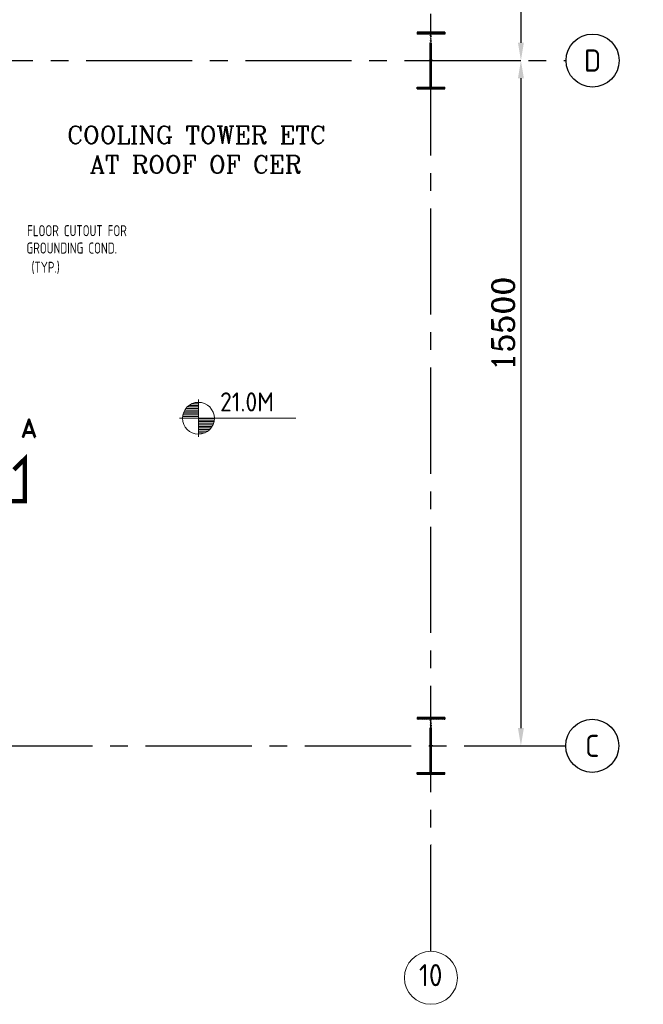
# Model space of a CAD drawing. Extents: x -11758 to 4934791, y -233543 to 1826789.
# Tile 17 of 256: x 95509 to 109603, y 101476 to 123746. Entities that reach past the tile are written whole.
import ezdxf
from ezdxf.enums import TextEntityAlignment as Align

# ---------------------------------------------------------------- set-up
doc = ezdxf.new("R2010")
doc.units = 0
doc.header["$LTSCALE"] = 800
doc.header["$MEASUREMENT"] = 0
doc.linetypes.add('CENTER', pattern=[2, 1.25, -0.25, 0.25, -0.25])
doc.linetypes.add('CENTER2', pattern=[1.125, 0.75, -0.125, 0.125, -0.125])
doc.layers.get('0').update_dxf_attribs({"linetype": 'CONTINUOUS'})
doc.layers.get('DEFPOINTS').update_dxf_attribs({"linetype": 'CONTINUOUS'})
for name, color, linetype in [('0-7-COL', 2, 'CENTER'), ('CABLE TRAYS', 7, 'CONTINUOUS'), ('COL', 1, 'CENTER'), ('GRID', 8, 'CENTER'), ('LTB', 5, 'CONTINUOUS'), ('WALL', 6, 'CONTINUOUS')]:
    doc.layers.add(name, color=color, linetype=linetype)
for name, color, linetype, lineweight in [('DIM', 4, 'CONTINUOUS', 15), ('T', 3, 'CONTINUOUS', 15), ('TEXT', 3, 'CONTINUOUS', 15)]:
    doc.layers.add(name, color=color, linetype=linetype, lineweight=lineweight)
doc.styles.add('ROMANC', font='romanc')
doc.styles.add('ROMAND', font='romand')
doc.styles.add('ROMANS', font='ISO9.shx', dxfattribs={"width": 0.8})
doc.styles.add('S1', font='SIMPLEX.SHX', dxfattribs={"height": 200})
doc.styles.get("Standard").update_dxf_attribs({"font": 'ISO9'})
doc.dimstyles.new('STANDARD$0', dxfattribs={"dimtxt": 250, "dimasz": 200, "dimexe": 0, "dimexo": 0, "dimgap": 100, "dimtad": 1, "dimdec": 0, "dimzin": 0, "dimdsep": 46, "dimtxsty": 'S1', "dimcen": 0, "dimadec": 0, "dimazin": 0, "dimtfac": 1, "dimtdec": 0, "dimtmove": 2, "dimatfit": 3, "dimfxl": 1, "dimtolj": 1, "dimtzin": 0, "dimarcsym": 0})

# ---------------------------------------------------------------- blocks, each defined once
blk = doc.blocks.new('*X4')
at = {"color": 0}
for p, q in [((36183, 29400), (36330, 29400)), ((36226, 29425), (36330, 29425)), ((36085, 29250), (36330, 29250)), ((36092, 29275), (36330, 29275)), ((36102, 29300), (36330, 29300)), ((36115, 29325), (36330, 29325)), ((36132, 29350), (36330, 29350)), ((36154, 29375), (36330, 29375)), ((36080, 29200), (36330, 29200)), ((36081, 29225), (36330, 29225))]:
    blk.add_line(p, q, dxfattribs=at)
blk = doc.blocks.new('LL')
for p, q in [((-711, 0), (-711, 423)), ((-1136, 0), (-711, 0)), ((1493, 0), (-711, 0)), ((-711, 0), (-711, -418))]:
    blk.add_line(p, q)
for start, end in [(90, 180), (0, 90), (180, 270), (270, 0)]:
    blk.add_arc((-711, 0), 360, start, end)
at = {"xscale": 1.440000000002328, "yscale": 1.440000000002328, "zscale": 1.440000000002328}
blk.add_blockref('*X4', (-53026, -42044), dxfattribs=at)
at = {"xscale": 1.440000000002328, "yscale": 1.440000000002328, "zscale": 1.440000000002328, "rotation": 180}
blk.add_blockref('*X4', (51604, 42044), dxfattribs=at)
at = {"flags": 4}
blk.add_attdef('LEVEL', (-222, 154), '', height=432, dxfattribs=at)
blk = doc.blocks.new('*D432')
at = {"layer": 'DEFPOINTS', "color": 0, "linetype": 'Continuous', "transparency": 16777216}
for p in [(106837, 122823), (106837, 107323), (106837, 107323)]:
    blk.add_point(p, dxfattribs=at)
at = {"layer": 'DIM', "color": 4, "linetype": 'Continuous', "lineweight": -2, "transparency": 16777216}
blk.add_line((106837, 122423), (106837, 107723), dxfattribs=at)
at = {"layer": 'DIM', "color": 4, "linetype": 'Continuous', "transparency": 16777216}
for points in [[(106770, 122423), (106904, 122423), (106837, 122823)], [(106770, 107723), (106904, 107723), (106837, 107323)]]:
    blk.add_solid(points, dxfattribs=at)
at = {"layer": 'DIM', "linetype": 'Continuous', "transparency": 16777216, "insert": (106437, 116862), "char_height": 500, "attachment_point": 5, "rotation": 90, "style": 'ROMANC'}
blk.add_mtext('\\A1;15500', dxfattribs=at)
blk = doc.blocks.new('*D433')
at = {"layer": 'DEFPOINTS', "color": 0, "linetype": 'Continuous', "transparency": 16777216}
for p in [(105875, 129823), (105757, 122823), (106837, 122823)]:
    blk.add_point(p, dxfattribs=at)
at = {"layer": 'DIM', "linetype": 'Continuous', "lineweight": -2, "transparency": 16777216}
for p, q in [((105875, 129823), (106837, 129823)), ((105757, 122823), (106837, 122823))]:
    blk.add_line(p, q, dxfattribs=at)
at = {"layer": 'DIM', "color": 4, "linetype": 'Continuous', "lineweight": -2, "transparency": 16777216}
blk.add_line((106837, 129423), (106837, 123223), dxfattribs=at)
at = {"layer": 'DIM', "color": 4, "linetype": 'Continuous', "transparency": 16777216}
for points in [[(106770, 129423), (106904, 129423), (106837, 129823)], [(106770, 123223), (106904, 123223), (106837, 122823)]]:
    blk.add_solid(points, dxfattribs=at)
at = {"layer": 'DIM', "linetype": 'Continuous', "transparency": 16777216, "insert": (106437, 126323), "char_height": 500, "attachment_point": 5, "rotation": 90, "style": 'ROMANC'}
blk.add_mtext('\\A1;7000', dxfattribs=at)
blk = doc.blocks.new('A$C14326149')
at = {"layer": 'COL'}
h = blk.add_hatch(dxfattribs=at)
h.set_pattern_fill('ANSI31', color=256, scale=100, style=0)
h.paths.add_polyline_path([(-310, -640), (-310, -600), (310, -600), (310, -640)])
h.paths.add_polyline_path([(310, 640), (310, 600), (-310, 600), (-310, 640)])
edge = h.paths.add_edge_path()
edge.add_line((-16, -600), (-16, 600))
edge.add_line((16, -600), (16, 600))
at = {"layer": 'COL', "color": 2}
for p, q in [((0, -672), (0, 672)), ((44, 0), (-44, 0))]:
    blk.add_line(p, q, dxfattribs=at)
at = {"layer": 'COL'}
for p, q in [((310, 640), (-310, 640)), ((-310, 640), (-310, 600)), ((310, 600), (-310, 600)), ((-16, -600), (-16, 600)), ((16, -600), (16, 600)), ((310, 640), (310, 600)), ((-310, -600), (310, -600)), ((-310, -640), (-310, -600)), ((-310, -640), (310, -640)), ((310, -640), (310, -600))]:
    blk.add_line(p, q, dxfattribs=at)

msp = doc.modelspace()

# ---------------------------------------------------------------- linework, layer by layer
at = {"layer": '0-7-COL', "color": 6, "linetype": 'Continuous'}
for centre in [(108456.3, 122822.5), (108449.3, 107322.5)]:
    msp.add_circle(centre, 600, dxfattribs=at)
at = {"layer": 'GRID', "linetype": 'CENTER2', "ltscale": 4}
for p, q in [((104803.8, 102676.2), (104803.8, 131068.5)), ((64609.6, 122822.4), (107856.3, 122822.4)), ((62354.3, 107322.4), (107849.3, 107322.4))]:
    msp.add_line(p, q, dxfattribs=at)
at = {"layer": 'LTB', "linetype": 'Continuous', "const_width": 100, "flags": 128}
msp.add_lwpolyline([(95242.4, 112858.6), (95627, 112858.6), (95627, 113812.1), (95377.8, 113566.5)], dxfattribs=at)
at = {"layer": 'TEXT'}
msp.add_circle((104803.8, 102076.3), 600, dxfattribs=at)
at = {"layer": 'WALL'}
msp.add_line((104804.1, 105092.5), (104805.7, 105092.5), dxfattribs=at)

# ---------------------------------------------------------------- block references
at = {"layer": 'DIM'}
for p in [(104803.8, 122822.5), (104803.8, 107322.5)]:
    msp.add_blockref('A$C14326149', p, dxfattribs=at)
at = {"layer": 'TEXT'}
msp.add_blockref('LL', (100259.9, 114731.6), dxfattribs=at).add_auto_attribs({'LEVEL': '21.0M'})

# ---------------------------------------------------------------- texts
at = {"layer": '0-7-COL', "color": 6, "linetype": 'Continuous', "style": 'ROMANS'}
for s, p in [('D', (108456.3, 122822.5)), ('C', (108449.3, 107322.5))]:
    msp.add_text(s, height=500, dxfattribs=at).set_placement(p, align=Align.MIDDLE)
at = {"layer": 'CABLE TRAYS', "insert": (95897.3, 114721.1), "char_height": 420, "width": 1859.099, "attachment_point": 3, "style": 'ROMAND'}
msp.add_mtext('A', dxfattribs=at)
at = {"layer": 'T', "insert": (96515.3, 121340), "char_height": 400, "attachment_point": 1, "style": 'ROMANC'}
msp.add_mtext_dynamic_manual_height_columns('\\pi65.491;COOLING TOWER ETC \\P\\pi579.78;AT ROOF OF CER', width=6702.411, gutter_width=2000, heights=[0], dxfattribs=at)
at = {"layer": 'TEXT', "color": 7, "style": 'ROMANS', "width": 0.8}
for s, p in [('FLOOR CUTOUT FOR', (95677, 118848.9)), ('GROUNDING COND.', (95662.9, 118456.1)), ('(TYP.)', (95775.7, 118020.5))]:
    msp.add_text(s, height=250, dxfattribs=at).set_placement(p)
at = {"layer": 'TEXT', "style": 'ROMANS'}
msp.add_text('10', height=500, dxfattribs=at).set_placement((104797.9, 102135.4), align=Align.MIDDLE)

# ---------------------------------------------------------------- dimensions: what is measured, and where the dimension line sits
at = {"layer": 'DIM', "linetype": 'Continuous'}
dim = msp.add_linear_dim(base=(106837.1, 122822.5), p1=(105875.5, 129822.5), p2=(105756.8, 122822.5), angle=90, dimstyle='STANDARD$0', override={"dimscale": 100, "dimtxt": 5, "dimasz": 4, "dimgap": 1.5, "dimtxsty": 'ROMANC', "dimclrd": 4, "dimclre": 256, "dimclrt": 256, "dimtix": 1}, dxfattribs=at)
dim.commit()
dim.dimension.update_dxf_attribs({"geometry": '*D433', "text_midpoint": (106437.1, 126322.5)})
dim = msp.add_linear_dim(base=(106837.1, 107322.5), p1=(106837.1, 122822.5), p2=(106837.1, 107322.5), angle=90, dimstyle='STANDARD$0', override={"dimscale": 100, "dimtxt": 5, "dimasz": 4, "dimgap": 1.5, "dimtxsty": 'ROMANC', "dimclrd": 4, "dimclre": 256, "dimclrt": 256, "dimtix": 1}, dxfattribs=at)
dim.commit()
dim.dimension.update_dxf_attribs({"geometry": '*D432', "text_midpoint": (106437.1, 116862.5), "dimtype": 160})

doc.saveas('drawing.dxf')
